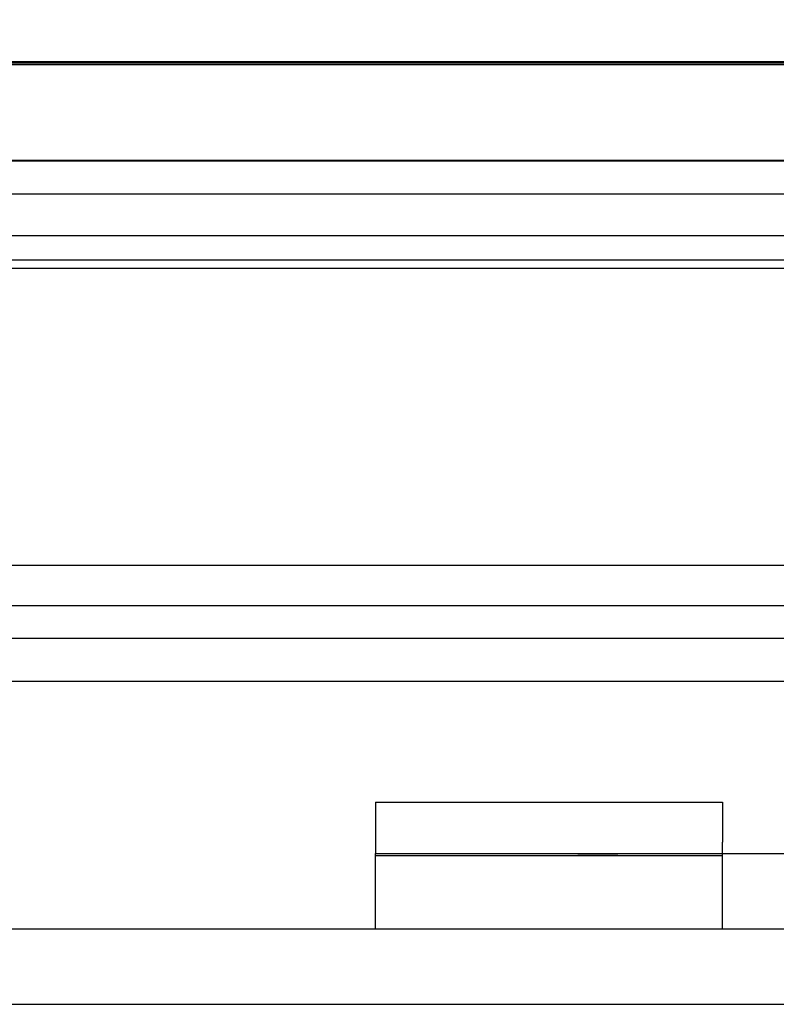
# Model space of a CAD drawing. Header units: inches. Extents: x 1 to 299, y -2 to 199.
# Tile 7 of 65: x 77.983 to 78.936, y 32.991 to 34.23. Entities that reach past the tile are written whole.
import ezdxf
from ezdxf.enums import TextEntityAlignment as Align
from ezdxf.lldxf.tags import DXFTag

# ---------------------------------------------------------------- set-up
doc = ezdxf.new("R2010")
doc.units = ezdxf.units.IN
doc.header["$MEASUREMENT"] = 0
for name, color, linetype in [('COM42780', 7, 'Continuous'), ('COM53933-3', 7, 'Continuous'), ('COM53955-3', 7, 'Continuous'), ('COM70220', 7, 'Continuous'), ('COM71180-3', 7, 'Continuous'), ('Default', 7, 'Continuous')]:
    doc.layers.add(name, color=color, linetype=linetype)
doc.styles.add('SEACAD_Times_New_Roman', font='times.ttf')
tags = doc.linetypes.add('HIDDEN2', pattern=[0.1875, 0.125, -0.0625]).pattern_tags.tags
tags[6:7] = [DXFTag(74, 4), DXFTag(75, 0), DXFTag(340, '0'), DXFTag(46, 0.0), DXFTag(50, 0.0), DXFTag(44, 0.0), DXFTag(45, 0.0)]
tags[4:5] = [DXFTag(74, 4), DXFTag(75, 0), DXFTag(340, '0'), DXFTag(46, 0.0), DXFTag(50, 0.0), DXFTag(44, 0.0), DXFTag(45, 0.0)]
doc.dimstyles.new('HAMMOND_(STH_-_300x200)', dxfattribs={"dimtxt": 1.5, "dimasz": 1.875, "dimexe": 0.75, "dimexo": 0.75, "dimgap": 0.375, "dimtad": 0, "dimtih": 1, "dimtoh": 1, "dimzin": 0, "dimdsep": 46, "dimtxsty": 'SEACAD_Times_New_Roman', "dimblk1": '_SE_FILLED', "dimblk2": '_SE_FILLED', "dimsah": 1, "dimcen": 0.75, "dimadec": 0, "dimazin": 0, "dimtfac": 0.8, "dimtofl": 0, "dimtmove": 1, "dimatfit": 3, "dimfxl": 1, "dimtolj": 1, "dimtzin": 0, "dimarcsym": 0})

# ---------------------------------------------------------------- blocks, each defined once
blk = doc.blocks.new('SE7')
at = {"layer": 'COM42780', "color": 7, "linetype": 'Continuous'}
for p, q in [((78.4316, 33.2451), (78.8686, 33.2451)), ((78.4316, 33.2451), (78.4316, 33.1947)), ((78.8686, 33.2451), (78.8686, 33.1947)), ((78.4316, 33.1947), (78.4316, 33.1807)), ((78.8686, 33.1807), (78.8686, 33.1947)), ((78.4316, 33.0857), (78.4316, 33.1807)), ((78.4316, 33.1807), (78.6816, 33.1807)), ((78.6816, 33.1807), (79.0539, 33.1807))]:
    blk.add_line(p, q, dxfattribs=at)
at = {"layer": 'COM42780', "color": 7, "linetype": 'HIDDEN2'}
for p, q in [((78.4316, 33.178), (78.8686, 33.178)), ((78.5633, 33.1797), (78.5633, 33.1807)), ((78.5969, 33.1797), (78.5969, 33.1807)), ((78.6217, 33.1797), (78.6217, 33.1807)), ((78.6275, 33.1797), (78.6275, 33.1807)), ((78.7368, 33.1797), (78.6865, 33.1797)), ((78.7065, 33.1797), (78.7065, 33.1807)), ((78.7368, 33.1797), (78.7368, 33.1807)), ((78.8686, 33.0857), (78.8686, 33.1807))]:
    blk.add_line(p, q, dxfattribs=at)
at = {"layer": 'COM53933-3', "color": 7, "linetype": 'HIDDEN2'}
for p, q in [((95.7019, 34.053), (62.3919, 34.053)), ((95.4519, 34.0106), (62.6419, 34.0106)), ((95.7015, 33.958), (62.3922, 33.958)), ((95.4519, 33.917), (62.6419, 33.917))]:
    blk.add_line(p, q, dxfattribs=at)
at = {"layer": 'COM53955-3', "color": 7, "linetype": 'HIDDEN2'}
for p, q in [((61.9719, 34.1777), (96.0609, 34.1777)), ((62.9398, 33.4926), (95.0929, 33.4926))]:
    blk.add_line(p, q, dxfattribs=at)
at = {"layer": 'COM53955-3', "color": 7, "linetype": 'Continuous'}
for p, q in [((78.9581, 33.5432), (63.1539, 33.5432)), ((78.9581, 33.4514), (63.1539, 33.4514)), ((62.9398, 33.3976), (78.9581, 33.3976))]:
    blk.add_line(p, q, dxfattribs=at)
at = {"layer": 'COM70220', "color": 7, "linetype": 'HIDDEN2'}
for p, q in [((62.5664, 34.1767), (95.4664, 34.1767)), ((62.5664, 34.1757), (95.4664, 34.1757)), ((62.5664, 34.1737), (95.4664, 34.1737)), ((62.5664, 33.9277), (95.4664, 33.9277))]:
    blk.add_line(p, q, dxfattribs=at)
at = {"layer": 'COM71180-3', "color": 7, "linetype": 'HIDDEN2'}
for p, q in [((62.3919, 34.0527), (95.7019, 34.0527)), ((61.1119, 32.9907), (97.9819, 32.9907))]:
    blk.add_line(p, q, dxfattribs=at)
at = {"layer": 'COM71180-3', "color": 7, "linetype": 'Continuous'}
blk.add_line((61.1119, 33.0857), (97.9819, 33.0857), dxfattribs=at)
blk = doc.blocks.new('DMBLK2887')
at = {"layer": 'Default', "linetype": 'Continuous'}
for points in [[(63.7039, 42.4426), (61.8289, 42.1301), (63.7039, 41.8176)], [(94.3289, 42.4426), (94.3289, 41.8176), (96.2039, 42.1301)]]:
    blk.add_hatch(color=7, dxfattribs=at).paths.add_polyline_path(points)
at = {"layer": 'Default', "color": 7, "linetype": 'Continuous'}
for p, q in [((61.8289, 34.5662), (61.8289, 42.8801)), ((96.2039, 34.5851), (96.2039, 42.8801)), ((61.8289, 42.1301), (75.3456, 42.1301)), ((82.6871, 42.1301), (96.2039, 42.1301))]:
    blk.add_line(p, q, dxfattribs=at)
at = {"layer": 'Default', "color": 7, "linetype": 'Continuous', "style": 'SEACAD_Times_New_Roman'}
for s, p in [('34.38', (76.4571, 42.8801)), ('DOOR', (75.8706, 40.6301))]:
    blk.add_text(s, height=1.5, dxfattribs=at).set_placement(p, align=Align.TOP_LEFT)
blk = doc.blocks.new('_SE_FILLED')
at = {"color": 0}
blk.add_line((0, 0), (-1, 0), dxfattribs=at)
blk.add_solid([(0, 0), (-1, -0.1665), (-1, 0.1665), (0, 0)], dxfattribs=at)

msp = doc.modelspace()

# ---------------------------------------------------------------- block references
at = {"layer": 'Default'}
msp.add_blockref('SE7', (0, 0), dxfattribs=at)

# ---------------------------------------------------------------- dimensions: what is measured, and where the dimension line sits
at = {"layer": 'Default', "color": 7, "linetype": 'Continuous'}
dim = msp.add_linear_dim(base=(61.8289, 42.1301), p1=(61.8289, 33.8162), p2=(96.2039, 33.8351), angle=0.0316, text='\\A1;<>\\PDOOR', dimstyle='HAMMOND_(STH_-_300x200)', override={"dimtmove": 0}, dxfattribs=at)
dim.commit()
dim.dimension.update_dxf_attribs({"geometry": 'DMBLK2887', "text_midpoint": (79.0164, 42.1301), "dimtype": 161})

doc.saveas('drawing.dxf')
